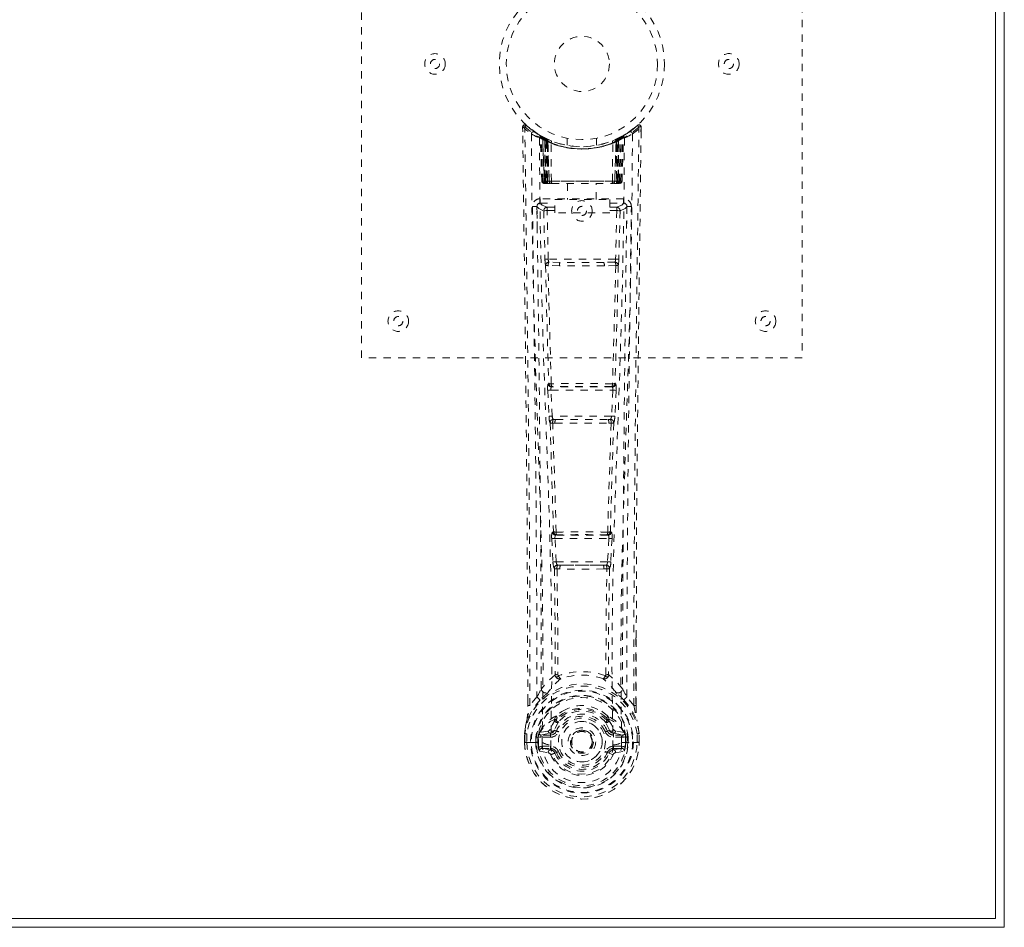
# Model space of a CAD drawing. Header units: inches. Extents: x 7.1 to 54.6, y 16.1 to 39.6.
# Tile 3 of 4: x 41.2 to 54.6, y 16.1 to 28.5. Entities that reach past the tile are written whole.
import ezdxf

# ---------------------------------------------------------------- set-up
doc = ezdxf.new("R2010")
doc.units = ezdxf.units.IN
doc.header["$MEASUREMENT"] = 0
doc.linetypes.add('SLD-Dashed', pattern=[0.075, 0.05, -0.025])
doc.linetypes.add('SLD-Solid', pattern=[0])

msp = doc.modelspace()

# ---------------------------------------------------------------- linework, layer by layer
at = {"color": 7, "linetype": 'SLD-Solid', "lineweight": 15}
for p, q in [((54.611, 39.615), (54.611, 16.115)), ((54.493, 16.233), (54.493, 39.497)), ((54.493, 39.497), (54.493, 16.233)), ((7.229, 16.233), (54.493, 16.233)), ((54.493, 16.233), (7.229, 16.233)), ((54.611, 16.115), (7.111, 16.115))]:
    msp.add_line(p, q, dxfattribs=at)
at = {"color": 7, "linetype": 'SLD-Dashed', "lineweight": 0}
for p, q in [((45.861, 23.865), (45.861, 31.865)), ((51.861, 31.865), (51.861, 23.865)), ((48.054, 27.006), (48.055, 26.939)), ((48.084, 27.007), (48.104, 27.029)), ((48.146, 26.994), (48.103, 27.028)), ((49.618, 27.028), (49.577, 26.994)), ((49.667, 27.007), (49.637, 27.007)), ((49.665, 26.943), (49.666, 27.007)), ((49.666, 26.94), (49.667, 27.006)), ((49.667, 26.94), (49.667, 27.007)), ((48.293, 26.891), (48.279, 26.899)), ((48.299, 26.887), (48.285, 26.895)), ((48.308, 26.867), (48.294, 26.875)), ((48.315, 26.269), (48.294, 26.875)), ((48.328, 26.269), (48.308, 26.867)), ((48.358, 26.857), (48.311, 26.881)), ((48.395, 26.821), (48.326, 26.856)), ((48.347, 26.269), (48.326, 26.856)), ((48.327, 26.859), (48.349, 26.266)), ((48.34, 26.866), (48.366, 26.852)), ((48.354, 26.826), (48.366, 26.852)), ((48.354, 26.826), (48.354, 26.269)), ((48.361, 26.822), (48.354, 26.826)), ((48.361, 26.822), (48.374, 26.848)), ((48.361, 26.269), (48.361, 26.822)), ((48.378, 26.847), (48.363, 26.854)), ((48.366, 26.852), (48.374, 26.848)), ((48.367, 26.82), (48.38, 26.846)), ((48.368, 26.269), (48.367, 26.82)), ((48.367, 26.82), (48.374, 26.816)), ((48.374, 26.816), (48.386, 26.843)), ((48.374, 26.816), (48.374, 26.269)), ((48.379, 26.846), (48.378, 26.847)), ((48.386, 26.811), (48.398, 26.837)), ((48.386, 26.811), (48.386, 26.269)), ((48.392, 26.808), (48.386, 26.811)), ((48.392, 26.808), (48.404, 26.835)), ((48.392, 26.269), (48.392, 26.808)), ((48.395, 26.821), (48.396, 26.82)), ((48.414, 26.269), (48.395, 26.821)), ((48.396, 26.82), (48.415, 26.269)), ((48.398, 26.837), (48.404, 26.835)), ((48.661, 26.854), (48.661, 26.758)), ((49.061, 26.758), (49.061, 26.854)), ((49.307, 26.269), (49.326, 26.82)), ((49.327, 26.821), (49.308, 26.269)), ((49.318, 26.835), (49.324, 26.837)), ((49.324, 26.837), (49.336, 26.811)), ((49.326, 26.82), (49.327, 26.821)), ((49.396, 26.856), (49.327, 26.821)), ((49.336, 26.811), (49.33, 26.808)), ((49.33, 26.808), (49.33, 26.269)), ((49.343, 26.846), (49.336, 26.843)), ((49.336, 26.843), (49.348, 26.816)), ((49.336, 26.269), (49.336, 26.811)), ((49.351, 26.85), (49.342, 26.846)), ((49.342, 26.846), (49.355, 26.82)), ((49.344, 26.847), (49.343, 26.846)), ((49.411, 26.881), (49.344, 26.847)), ((49.348, 26.848), (49.355, 26.852)), ((49.348, 26.816), (49.355, 26.82)), ((49.348, 26.269), (49.348, 26.816)), ((49.355, 26.82), (49.354, 26.269)), ((49.355, 26.852), (49.364, 26.856)), ((49.355, 26.852), (49.368, 26.826)), ((49.368, 26.826), (49.361, 26.822)), ((49.361, 26.822), (49.361, 26.269)), ((49.368, 26.269), (49.368, 26.826)), ((49.373, 26.266), (49.395, 26.859)), ((49.375, 26.269), (49.396, 26.856)), ((49.393, 26.269), (49.414, 26.867)), ((49.407, 26.269), (49.428, 26.875)), ((49.428, 26.875), (49.414, 26.867)), ((49.442, 26.899), (49.429, 26.891)), ((48.445, 26.269), (48.441, 26.791)), ((49.277, 26.269), (49.281, 26.791)), ((48.315, 26.269), (48.328, 26.269)), ((48.347, 26.269), (48.414, 26.269)), ((48.354, 26.269), (48.361, 26.269)), ((48.355, 26.24), (48.362, 26.24)), ((48.358, 26.24), (48.368, 26.24)), ((49.361, 26.269), (48.361, 26.269)), ((48.374, 26.269), (48.368, 26.269)), ((48.368, 26.24), (48.375, 26.24)), ((48.374, 26.269), (49.348, 26.269)), ((48.377, 26.24), (48.431, 26.24)), ((48.386, 26.269), (48.392, 26.269)), ((48.387, 26.24), (48.393, 26.24)), ((49.33, 26.269), (48.392, 26.269)), ((48.431, 26.24), (48.393, 26.24)), ((48.415, 26.269), (48.414, 26.269)), ((48.444, 26.24), (48.452, 26.24)), ((48.445, 26.269), (49.277, 26.269)), ((48.452, 26.24), (49.27, 26.24)), ((48.666, 26.24), (48.666, 26.018)), ((49.056, 26.018), (49.056, 26.24)), ((49.27, 26.24), (49.277, 26.24)), ((49.291, 26.24), (49.345, 26.24)), ((49.329, 26.24), (49.291, 26.24)), ((49.308, 26.269), (49.307, 26.269)), ((49.308, 26.269), (49.375, 26.269)), ((49.329, 26.24), (49.335, 26.24)), ((49.33, 26.269), (49.336, 26.269)), ((49.347, 26.24), (49.354, 26.24)), ((49.354, 26.269), (49.348, 26.269)), ((49.354, 26.24), (49.363, 26.24)), ((49.36, 26.24), (49.367, 26.24)), ((49.361, 26.269), (49.368, 26.269)), ((49.393, 26.269), (49.407, 26.269)), ((48.293, 26.031), (48.293, 25.971)), ((49.429, 26.031), (48.293, 26.031)), ((48.491, 25.838), (48.491, 26.018)), ((48.491, 26.018), (49.241, 26.018)), ((49.241, 26.018), (49.241, 25.838)), ((49.429, 25.971), (49.429, 26.031)), ((48.25, 25.933), (48.248, 25.925)), ((48.249, 25.923), (48.252, 25.635)), ((48.293, 25.971), (48.491, 25.971)), ((48.387, 25.914), (48.387, 25.869)), ((48.491, 25.914), (48.387, 25.914)), ((48.402, 25.208), (48.387, 25.869)), ((48.491, 25.869), (48.387, 25.869)), ((49.241, 25.971), (49.429, 25.971)), ((49.335, 25.914), (49.241, 25.914)), ((49.335, 25.869), (49.241, 25.869)), ((49.335, 25.869), (49.319, 25.208)), ((49.335, 25.914), (49.335, 25.869)), ((49.47, 25.636), (49.473, 25.923)), ((49.474, 25.925), (49.472, 25.933)), ((48.342, 25.868), (48.358, 25.207)), ((49.241, 25.838), (48.491, 25.838)), ((49.38, 25.868), (49.364, 25.207)), ((49.319, 25.208), (48.402, 25.208)), ((48.556, 25.116), (48.4, 25.123)), ((48.563, 25.165), (48.41, 25.167)), ((49.159, 25.165), (48.563, 25.165)), ((49.311, 25.167), (49.159, 25.165)), ((49.322, 25.123), (49.166, 25.116)), ((51.861, 23.865), (45.861, 23.865)), ((48.41, 23.516), (48.402, 23.513)), ((48.447, 23.47), (48.455, 23.473)), ((49.275, 23.47), (48.447, 23.47)), ((49.267, 23.473), (49.275, 23.47)), ((49.32, 23.513), (49.312, 23.516)), ((48.396, 23.423), (48.413, 23.07)), ((48.44, 23.425), (49.282, 23.425)), ((48.457, 23.073), (48.44, 23.425)), ((49.282, 23.425), (49.264, 23.073)), ((49.326, 23.423), (49.309, 23.07)), ((49.264, 23.073), (48.457, 23.073)), ((48.463, 22.977), (48.495, 22.976)), ((48.504, 23.028), (48.472, 23.028)), ((48.504, 23.028), (49.218, 23.028)), ((49.218, 23.028), (49.249, 23.028)), ((49.227, 22.976), (49.259, 22.977)), ((48.474, 21.499), (48.46, 21.495)), ((48.504, 21.452), (48.519, 21.457)), ((49.218, 21.452), (48.504, 21.452)), ((49.203, 21.457), (49.218, 21.452)), ((49.248, 21.499), (49.262, 21.495)), ((48.451, 21.405), (48.467, 21.088)), ((48.495, 21.408), (49.227, 21.408)), ((48.511, 21.09), (48.495, 21.408)), ((49.227, 21.408), (49.21, 21.09)), ((49.271, 21.405), (49.255, 21.088)), ((49.21, 21.09), (48.511, 21.09)), ((48.569, 21.045), (48.53, 21.046)), ((48.569, 21.045), (49.153, 21.045)), ((49.192, 21.046), (49.153, 21.045)), ((48.522, 20.992), (48.562, 20.992)), ((49.16, 20.992), (49.2, 20.992)), ((49.597, 20.057), (49.597, 19.133)), ((49.598, 19.133), (49.601, 20.057)), ((48.533, 19.552), (48.533, 19.552)), ((49.188, 19.552), (49.188, 19.552)), ((48.124, 19.133), (48.124, 19.186)), ((48.125, 19.187), (48.125, 19.133)), ((48.249, 19.25), (48.153, 19.134)), ((49.569, 19.134), (49.472, 19.25)), ((48.493, 18.948), (48.492, 18.929)), ((48.5, 18.976), (48.512, 18.994)), ((48.516, 18.942), (48.516, 18.924)), ((49.206, 18.924), (49.206, 18.942)), ((49.21, 18.994), (49.222, 18.976)), ((49.229, 18.948), (49.229, 18.929)), ((48.278, 18.754), (48.288, 18.766)), ((48.403, 18.786), (48.288, 18.766)), ((48.288, 18.766), (48.288, 18.766)), ((48.288, 18.766), (48.288, 18.766)), ((48.487, 18.798), (48.514, 18.787)), ((49.208, 18.787), (49.235, 18.798)), ((49.434, 18.766), (49.319, 18.786)), ((49.434, 18.766), (49.444, 18.755)), ((48.081, 18.752), (48.081, 18.748)), ((48.081, 18.632), (48.081, 18.748)), ((48.081, 18.632), (48.085, 18.631)), ((48.083, 18.748), (48.083, 18.631)), ((48.085, 18.631), (48.138, 18.632)), ((48.111, 18.748), (48.111, 18.634)), ((48.138, 18.632), (48.161, 18.632)), ((48.161, 18.632), (48.32, 18.632)), ((48.262, 18.704), (48.232, 18.705)), ((48.232, 18.705), (48.232, 18.705)), ((48.232, 18.634), (48.232, 18.705)), ((48.232, 18.634), (48.232, 18.634)), ((48.262, 18.705), (48.268, 18.723)), ((48.262, 18.704), (48.262, 18.635)), ((48.268, 18.634), (48.262, 18.635)), ((48.268, 18.723), (48.267, 18.713)), ((48.267, 18.713), (48.268, 18.634)), ((48.278, 18.754), (48.274, 18.75)), ((48.302, 18.732), (48.432, 18.757)), ((48.302, 18.732), (48.302, 18.702)), ((48.432, 18.732), (48.302, 18.732)), ((48.432, 18.702), (48.302, 18.702)), ((48.432, 18.757), (48.432, 18.732)), ((48.432, 18.702), (48.432, 18.732)), ((48.704, 18.641), (48.705, 18.657)), ((48.705, 18.633), (48.704, 18.641)), ((49.29, 18.757), (49.42, 18.732)), ((49.29, 18.757), (49.29, 18.732)), ((49.42, 18.732), (49.29, 18.732)), ((49.29, 18.702), (49.29, 18.732)), ((49.42, 18.702), (49.29, 18.702)), ((49.402, 18.632), (49.56, 18.632)), ((49.42, 18.702), (49.42, 18.732)), ((49.444, 18.754), (49.444, 18.755)), ((49.444, 18.754), (49.444, 18.755)), ((49.448, 18.75), (49.444, 18.754)), ((49.454, 18.723), (49.454, 18.713)), ((49.46, 18.705), (49.454, 18.723)), ((49.454, 18.713), (49.454, 18.634)), ((49.454, 18.634), (49.46, 18.635)), ((49.489, 18.705), (49.46, 18.704)), ((49.46, 18.635), (49.46, 18.704)), ((49.489, 18.705), (49.489, 18.634)), ((49.489, 18.705), (49.489, 18.705)), ((49.56, 18.632), (49.583, 18.632)), ((49.583, 18.632), (49.637, 18.631)), ((49.611, 18.634), (49.611, 18.748)), ((49.637, 18.631), (49.64, 18.632)), ((49.639, 18.631), (49.639, 18.748)), ((49.641, 18.748), (49.64, 18.752)), ((49.641, 18.632), (49.641, 18.748)), ((48.285, 18.514), (48.404, 18.491)), ((48.316, 18.58), (48.316, 18.55)), ((48.316, 18.58), (48.432, 18.58)), ((48.432, 18.53), (48.316, 18.55)), ((48.316, 18.55), (48.432, 18.55)), ((48.432, 18.58), (48.432, 18.55)), ((48.432, 18.53), (48.432, 18.55)), ((48.437, 18.595), (48.438, 18.597)), ((49.284, 18.597), (49.284, 18.595)), ((49.29, 18.58), (49.29, 18.55)), ((49.29, 18.58), (49.406, 18.58)), ((49.406, 18.55), (49.29, 18.53)), ((49.29, 18.53), (49.29, 18.55)), ((49.29, 18.55), (49.406, 18.55)), ((49.318, 18.491), (49.436, 18.514)), ((49.406, 18.55), (49.406, 18.58)), ((48.492, 18.486), (48.488, 18.494)), ((48.514, 18.496), (48.492, 18.486)), ((49.23, 18.486), (49.208, 18.496)), ((49.23, 18.486), (49.285, 18.463))]:
    msp.add_line(p, q, dxfattribs=at)
at = {"color": 7, "linetype": 'SLD-Dashed', "lineweight": 0, "flags": 128}
for points in [[(48.124, 19.186), (48.115, 21.756), (48.088, 24.381), (48.054, 27.007)], [(48.054, 27.007), (48.055, 27.006), (48.057, 27.006), (48.063, 27.007), (48.073, 27.007), (48.079, 27.007), (48.084, 27.007)], [(48.103, 27.027), (48.096, 27.031), (48.088, 27.033), (48.079, 27.034), (48.071, 27.032), (48.065, 27.029), (48.059, 27.023), (48.056, 27.017), (48.055, 27.009)], [(48.153, 19.134), (48.152, 20.598), (48.143, 22.072), (48.128, 23.519), (48.125, 23.766), (48.122, 24.025), (48.12, 24.24), (48.117, 24.469), (48.114, 24.719), (48.11, 24.99), (48.107, 25.208), (48.104, 25.471), (48.1, 25.794), (48.097, 26.005), (48.094, 26.263), (48.09, 26.525), (48.087, 26.773), (48.084, 27.007)], [(49.569, 19.134), (49.57, 20.6), (49.579, 22.072), (49.594, 23.519), (49.596, 23.74), (49.599, 23.97), (49.601, 24.173), (49.604, 24.372), (49.606, 24.587), (49.608, 24.737), (49.61, 24.894), (49.612, 25.051), (49.614, 25.168), (49.616, 25.308), (49.618, 25.47), (49.622, 25.802), (49.625, 26.007), (49.628, 26.262), (49.631, 26.523), (49.635, 26.772), (49.637, 27.007)], [(49.617, 27.029), (49.585, 27.001), (49.577, 26.994)], [(49.664, 27.006), (49.663, 27.014), (49.659, 27.022), (49.654, 27.028), (49.648, 27.033), (49.641, 27.036), (49.633, 27.037), (49.626, 27.035), (49.62, 27.031)], [(48.173, 26.913), (48.181, 25.866), (48.2, 24.821), (48.229, 23.779), (48.264, 22.741), (48.299, 21.707), (48.324, 20.677), (48.332, 19.652), (48.32, 18.632)], [(48.282, 26.857), (48.291, 25.813), (48.312, 24.77), (48.344, 23.73), (48.382, 22.694), (48.418, 21.663), (48.444, 20.636), (48.452, 19.614), (48.438, 18.598)], [(48.288, 26.892), (48.294, 26.881), (48.299, 26.867)], [(48.325, 26.864), (48.326, 26.858), (48.326, 26.856)], [(49.44, 26.857), (49.431, 25.813), (49.41, 24.77), (49.378, 23.73), (49.34, 22.695), (49.304, 21.664), (49.278, 20.637), (49.27, 19.615), (49.284, 18.598)], [(49.33, 26.808), (49.325, 26.818), (49.321, 26.827), (49.319, 26.833), (49.318, 26.835)], [(49.361, 26.822), (49.356, 26.833), (49.352, 26.841), (49.349, 26.847), (49.348, 26.848)], [(49.549, 26.913), (49.541, 25.866), (49.522, 24.821), (49.493, 23.779), (49.457, 22.741), (49.423, 21.707), (49.398, 20.677), (49.389, 19.652), (49.402, 18.632)], [(49.601, 20.057), (49.606, 21.756), (49.634, 24.381), (49.667, 26.94)], [(48.354, 26.269), (48.339, 26.269), (48.326, 26.269), (48.318, 26.269), (48.315, 26.269)], [(48.328, 26.269), (48.332, 26.269), (48.34, 26.269), (48.353, 26.269), (48.368, 26.269)], [(48.347, 26.27), (48.348, 26.263), (48.348, 26.261)], [(48.386, 26.269), (48.378, 26.269), (48.37, 26.269), (48.363, 26.269), (48.357, 26.269), (48.352, 26.269), (48.349, 26.269), (48.347, 26.269), (48.347, 26.269)], [(48.376, 26.24), (48.376, 26.24), (48.378, 26.24)], [(48.415, 26.269), (48.418, 26.269), (48.424, 26.269), (48.434, 26.269), (48.445, 26.269)], [(49.277, 26.269), (49.288, 26.269), (49.297, 26.269), (49.304, 26.269), (49.307, 26.269)], [(49.375, 26.269), (49.375, 26.269), (49.373, 26.269), (49.37, 26.269), (49.365, 26.269), (49.359, 26.269), (49.352, 26.269), (49.344, 26.269), (49.336, 26.269)], [(49.354, 26.269), (49.369, 26.269), (49.381, 26.269), (49.39, 26.269), (49.393, 26.269)], [(49.407, 26.269), (49.404, 26.269), (49.396, 26.269), (49.383, 26.269), (49.368, 26.269)], [(48.188, 25.925), (48.19, 25.789), (48.192, 25.617), (48.195, 25.408), (48.198, 25.163), (48.202, 24.914), (48.204, 24.695), (48.206, 24.541), (48.208, 24.403), (48.21, 24.282), (48.212, 24.126), (48.214, 23.963), (48.216, 23.807), (48.226, 22.994), (48.234, 22.176), (48.242, 21.203), (48.248, 20.213), (48.249, 19.25)], [(48.248, 25.925), (48.273, 25.897), (48.342, 25.868)], [(48.387, 25.914), (48.318, 25.942), (48.293, 25.971)], [(48.387, 25.869), (48.371, 25.869), (48.357, 25.868), (48.347, 25.868), (48.342, 25.868)], [(49.429, 25.971), (49.404, 25.942), (49.335, 25.914)], [(49.38, 25.868), (49.375, 25.868), (49.365, 25.868), (49.351, 25.869), (49.335, 25.869)], [(49.38, 25.868), (49.449, 25.897), (49.474, 25.925)], [(49.472, 19.25), (49.473, 19.77), (49.474, 20.303), (49.477, 20.849), (49.481, 21.363), (49.485, 21.893), (49.49, 22.445), (49.495, 22.934), (49.498, 23.191), (49.502, 23.464), (49.505, 23.753), (49.509, 24.057), (49.513, 24.332), (49.516, 24.573), (49.518, 24.764), (49.521, 24.979), (49.524, 25.22), (49.527, 25.445), (49.53, 25.638), (49.532, 25.798), (49.534, 25.925)], [(48.402, 25.208), (48.387, 25.207), (48.373, 25.207), (48.362, 25.207), (48.358, 25.207)], [(49.364, 25.207), (49.36, 25.207), (49.349, 25.207), (49.335, 25.207), (49.319, 25.208)], [(48.366, 25.125), (48.386, 24.319), (48.41, 23.516)], [(48.444, 23.513), (48.42, 24.316), (48.4, 25.123)], [(49.166, 25.116), (48.861, 25.116), (48.556, 25.116)], [(49.159, 25.165), (48.861, 25.165), (48.563, 25.165)], [(49.322, 25.123), (49.302, 24.316), (49.277, 23.513)], [(49.356, 25.125), (49.336, 24.319), (49.312, 23.516)], [(48.44, 23.425), (48.425, 23.424), (48.411, 23.424), (48.4, 23.423), (48.396, 23.423)], [(49.326, 23.423), (49.321, 23.423), (49.311, 23.424), (49.297, 23.424), (49.282, 23.425)], [(48.457, 23.073), (48.442, 23.072), (48.428, 23.071), (48.417, 23.071), (48.413, 23.07)], [(48.413, 23.07), (48.415, 23.038), (48.416, 23.036)], [(49.309, 23.07), (49.304, 23.071), (49.294, 23.071), (49.28, 23.072), (49.264, 23.073)], [(49.309, 23.07), (49.307, 23.038), (49.306, 23.036)], [(48.428, 22.981), (48.452, 22.239), (48.474, 21.499)], [(48.51, 21.494), (48.488, 22.234), (48.463, 22.977)], [(49.259, 22.977), (49.234, 22.234), (49.212, 21.494)], [(49.294, 22.981), (49.269, 22.239), (49.248, 21.499)], [(48.495, 21.408), (48.494, 21.416), (48.494, 21.424), (48.495, 21.432), (48.496, 21.439), (48.499, 21.449), (48.504, 21.452)], [(49.218, 21.452), (49.222, 21.449), (49.226, 21.439), (49.227, 21.432), (49.227, 21.424), (49.227, 21.416), (49.227, 21.408)], [(48.495, 21.408), (48.48, 21.407), (48.466, 21.406), (48.456, 21.406), (48.451, 21.405)], [(49.271, 21.405), (49.266, 21.406), (49.256, 21.406), (49.242, 21.407), (49.227, 21.408)], [(48.511, 21.09), (48.497, 21.089), (48.483, 21.089), (48.472, 21.088), (48.467, 21.088)], [(49.153, 21.045), (48.861, 21.044), (48.569, 21.045)], [(49.192, 21.046), (49.193, 21.046), (49.195, 21.047), (49.198, 21.05), (49.203, 21.06), (49.208, 21.074), (49.21, 21.09)], [(49.255, 21.088), (49.25, 21.088), (49.239, 21.089), (49.225, 21.089), (49.21, 21.09)], [(48.486, 20.999), (48.496, 20.278), (48.498, 19.56)], [(48.522, 20.992), (48.532, 20.271), (48.533, 19.552)], [(49.16, 20.992), (48.861, 20.99), (48.562, 20.992)], [(49.188, 19.552), (49.19, 20.271), (49.2, 20.992)], [(49.236, 20.998), (49.225, 20.278), (49.224, 19.56)], [(48.495, 19.551), (48.395, 19.463), (48.309, 19.363)], [(48.495, 19.551), (48.497, 19.541), (48.502, 19.532), (48.508, 19.526), (48.516, 19.523), (48.524, 19.523), (48.531, 19.526), (48.538, 19.532), (48.543, 19.541)], [(49.178, 19.541), (49.184, 19.532), (49.19, 19.526), (49.198, 19.523), (49.206, 19.523), (49.214, 19.526), (49.22, 19.532), (49.224, 19.541), (49.226, 19.551)], [(49.413, 19.363), (49.327, 19.463), (49.226, 19.551)], [(48.402, 19.314), (48.396, 19.308), (48.387, 19.299)], [(49.335, 19.299), (49.326, 19.308), (49.32, 19.314)], [(48.292, 19.211), (48.191, 19.086), (48.112, 18.933)], [(49.43, 19.211), (49.531, 19.087), (49.61, 18.933)], [(48.153, 19.134), (48.147, 19.134), (48.141, 19.134), (48.136, 19.134), (48.13, 19.134), (48.127, 19.134), (48.124, 19.133), (48.123, 19.133), (48.124, 19.133)], [(48.643, 19.081), (48.586, 19.052), (48.512, 18.994)], [(49.21, 18.994), (49.136, 19.052), (49.078, 19.081)], [(49.598, 19.133), (49.599, 19.133), (49.598, 19.133), (49.595, 19.134), (49.591, 19.134), (49.586, 19.134), (49.581, 19.134), (49.574, 19.134), (49.569, 19.134)], [(48.112, 18.933), (48.095, 18.853), (48.081, 18.752)], [(48.081, 18.748), (48.094, 18.845), (48.11, 18.922)], [(48.112, 18.933), (48.11, 18.927), (48.11, 18.922)], [(48.492, 18.929), (48.46, 18.877), (48.43, 18.809)], [(48.544, 18.911), (48.515, 18.862), (48.487, 18.798)], [(49.235, 18.798), (49.207, 18.862), (49.177, 18.911)], [(49.229, 18.929), (49.262, 18.877), (49.292, 18.809)], [(49.612, 18.922), (49.612, 18.927), (49.61, 18.933)], [(49.64, 18.752), (49.629, 18.842), (49.61, 18.933)], [(49.641, 18.748), (49.628, 18.845), (49.612, 18.922)], [(48.43, 18.809), (48.417, 18.792), (48.403, 18.786)], [(48.542, 18.775), (48.537, 18.777), (48.532, 18.78), (48.527, 18.782), (48.523, 18.783), (48.519, 18.785), (48.517, 18.786), (48.515, 18.787), (48.514, 18.787)], [(49.18, 18.775), (49.185, 18.777), (49.19, 18.78), (49.195, 18.782), (49.199, 18.783), (49.203, 18.785), (49.205, 18.786), (49.207, 18.787), (49.208, 18.787)], [(49.292, 18.809), (49.305, 18.792), (49.319, 18.786)], [(48.081, 18.752), (48.082, 18.752), (48.084, 18.752), (48.087, 18.751), (48.091, 18.751), (48.095, 18.75), (48.1, 18.75), (48.105, 18.749), (48.111, 18.748)], [(48.081, 18.748), (48.081, 18.748), (48.082, 18.748), (48.085, 18.748), (48.088, 18.748), (48.093, 18.748), (48.098, 18.748), (48.105, 18.748), (48.111, 18.748)], [(48.111, 18.634), (48.105, 18.634), (48.098, 18.633), (48.093, 18.633), (48.088, 18.633), (48.085, 18.632), (48.082, 18.632), (48.081, 18.632), (48.081, 18.632)], [(48.262, 18.635), (48.259, 18.634), (48.252, 18.634), (48.243, 18.634), (48.232, 18.634)], [(48.262, 18.704), (48.262, 18.704), (48.262, 18.705)], [(48.302, 18.702), (48.284, 18.705), (48.267, 18.713)], [(49.454, 18.713), (49.438, 18.705), (49.42, 18.702)], [(49.46, 18.705), (49.46, 18.704), (49.46, 18.704)], [(49.64, 18.752), (49.639, 18.752), (49.638, 18.752), (49.635, 18.751), (49.631, 18.751), (49.627, 18.75), (49.622, 18.75), (49.616, 18.749), (49.611, 18.748)], [(49.611, 18.748), (49.617, 18.748), (49.623, 18.748), (49.629, 18.748), (49.634, 18.748), (49.637, 18.748), (49.64, 18.748), (49.641, 18.748), (49.641, 18.748)], [(49.64, 18.632), (49.641, 18.632), (49.64, 18.632), (49.637, 18.632), (49.634, 18.633), (49.629, 18.633), (49.623, 18.633), (49.617, 18.634), (49.611, 18.634)], [(48.273, 18.563), (48.292, 18.576), (48.316, 18.58)], [(49.284, 18.595), (49.278, 18.518), (49.255, 18.444), (49.216, 18.375), (49.163, 18.315), (49.098, 18.266), (49.024, 18.23), (48.944, 18.208), (48.861, 18.201), (48.778, 18.208), (48.698, 18.23), (48.624, 18.266), (48.559, 18.315), (48.506, 18.375), (48.467, 18.444), (48.443, 18.518), (48.437, 18.595)], [(48.542, 18.507), (48.537, 18.505), (48.532, 18.503), (48.527, 18.501), (48.523, 18.499), (48.519, 18.498), (48.517, 18.497), (48.515, 18.496), (48.514, 18.496)], [(49.18, 18.507), (49.185, 18.505), (49.19, 18.503), (49.195, 18.501), (49.199, 18.499), (49.203, 18.498), (49.205, 18.497), (49.207, 18.496), (49.208, 18.496)], [(49.239, 18.502), (49.234, 18.495), (49.23, 18.486)], [(49.29, 18.53), (49.253, 18.516), (49.239, 18.502)], [(49.406, 18.58), (49.429, 18.576), (49.449, 18.563)]]:
    msp.add_lwpolyline(points, dxfattribs=at)
at = {"color": 7, "linetype": 'SLD-Dashed', "lineweight": 0}
for centre, radius in [((48.861, 27.865), 1.125), ((48.861, 27.865), 1.03), ((48.861, 27.865), 0.375), ((46.861, 27.865), 0.14), ((46.861, 27.865), 0.0625), ((50.861, 27.865), 0.141), ((50.861, 27.865), 0.0625), ((48.861, 25.865), 0.14), ((48.861, 25.865), 0.0625), ((46.361, 24.365), 0.14), ((46.361, 24.365), 0.0625), ((51.361, 24.365), 0.14), ((51.361, 24.365), 0.0625), ((48.861, 18.641), 0.7), ((48.861, 18.641), 0.69), ((48.861, 18.641), 0.623), ((48.861, 18.641), 0.32), ((48.861, 18.641), 0.275), ((48.861, 18.641), 0.188), ((48.861, 18.641), 0.157), ((48.861, 18.641), 0.142), ((48.861, 18.641), 0.14), ((48.861, 18.641), 0.138)]:
    msp.add_circle(centre, radius, dxfattribs=at)
for centre, radius, start, end in [((48.084, 27.007), 0.03, 47.8634, 180.7206), ((48.863, 27.911), 1.213, 228.1751, 235.3206), ((48.861, 27.866), 1.158, 227.8705, 312.1289), ((48.859, 27.862), 1.124, 227.9087, 235.362), ((48.203, 26.913), 0.03, 55.9372, 179.8254), ((48.866, 27.859), 1.12, 304.6276, 312.0876), ((49.519, 26.913), 0.03, 0.1681, 124.0694), ((48.861, 27.908), 1.209, 304.6703, 311.838), ((49.637, 27.007), 0.03, 359.2835, 132.1346), ((49.567, 26.964), 0.0826, 31.785, 52.6696), ((48.849, 28.104), 1.37, 240.4509, 245.5696), ((48.861, 27.866), 1.129, 235.3539, 240.4867), ((48.264, 26.874), 0.03, 1.9779, 58.9562), ((48.843, 27.835), 1.092, 238.9428, 239.8538), ((48.244, 26.837), 0.0714, 31.6409, 58.923), ((48.323, 26.845), 0.0429, 114.1639, 163.0311), ((48.861, 27.897), 1.19, 240.8884, 299.1116), ((48.278, 26.866), 0.0299, 1.9025, 59.725), ((48.86, 27.863), 1.125, 239.7346, 244.7307), ((48.871, 27.887), 1.153, 239.9615, 244.0338), ((48.842, 27.489), 0.823, 228.267, 233.6315), ((48.861, 27.865), 1.127, 240.489, 299.5111), ((48.84, 27.482), 0.814, 229.1488, 234.4937), ((48.296, 26.855), 0.0299, 1.8039, 60.7713), ((48.863, 27.87), 1.133, 240.8161, 245.7239), ((48.296, 26.855), 0.03, 16.8843, 61.2777), ((48.841, 27.477), 0.807, 230.3879, 235.6802), ((48.861, 27.864), 1.155, 244.3786, 295.6214), ((48.861, 27.864), 1.155, 245.0796, 294.9204), ((48.365, 26.82), 0.0297, 1.4742, 64.5212), ((48.366, 26.819), 0.0297, 1.4852, 64.5688), ((48.861, 27.864), 1.155, 246.0603, 293.9397), ((48.816, 27.415), 0.729, 234.781, 239.0001), ((48.411, 26.809), 0.0346, 328.9872, 15.1387), ((49.311, 26.809), 0.0346, 164.8539, 211.0104), ((48.906, 27.415), 0.729, 300.9984, 305.2175), ((48.862, 27.864), 1.126, 294.2609, 299.1991), ((49.356, 26.819), 0.0297, 115.4319, 178.5214), ((49.357, 26.82), 0.0297, 115.4813, 178.5233), ((48.882, 27.477), 0.806, 304.3194, 309.6146), ((48.886, 27.476), 0.806, 305.4826, 310.8771), ((49.411, 26.724), 0.138, 89.4172, 113.4589), ((48.88, 27.489), 0.823, 306.3709, 311.7328), ((49.425, 26.855), 0.0299, 119.2226, 178.1944), ((49.424, 26.857), 0.0273, 117.6482, 182.3024), ((48.877, 27.838), 1.096, 298.631, 300.2662), ((49.444, 26.866), 0.0299, 120.2762, 178.0884), ((48.861, 27.865), 1.127, 299.5101, 304.6492), ((49.399, 26.845), 0.0429, 16.98, 65.8304), ((49.458, 26.874), 0.03, 121.0505, 178.0073), ((48.874, 28.104), 1.369, 294.4303, 299.5504), ((48.861, 27.829), 1.12, 247.9468, 292.0533), ((48.345, 26.27), 0.03, 181.9931, 269.996), ((48.376, 26.313), 0.0742, 215.9504, 253.2585), ((48.358, 26.27), 0.03, 181.9651, 269.9746), ((48.373, 26.408), 0.166, 259.5978, 268.3417), ((48.377, 26.27), 0.03, 181.9316, 269.9363), ((48.774, 26.262), 0.413, 179.0175, 183.0348), ((48.947, 26.263), 0.58, 179.3772, 182.0466), ((48.799, 26.262), 0.425, 179.0404, 182.947), ((48.832, 26.262), 0.446, 179.0943, 182.8187), ((48.837, 26.262), 0.445, 179.0839, 182.8106), ((48.444, 26.27), 0.0299, 181.7996, 269.8116), ((48.445, 26.27), 0.0299, 181.7952, 269.8161), ((48.48, 26.263), 0.0354, 169.2858, 219.1925), ((49.241, 26.263), 0.0369, 321.8632, 9.6672), ((49.277, 26.27), 0.0299, 270.1884, 358.2004), ((49.278, 26.27), 0.0299, 270.1884, 358.2048), ((48.884, 26.262), 0.446, 357.1812, 0.9057), ((49.34, 26.276), 0.0356, 262.0651, 350.2959), ((48.891, 26.262), 0.444, 357.1767, 0.9102), ((49.345, 26.27), 0.03, 270.0611, 358.071), ((48.922, 26.262), 0.426, 357.0576, 0.955), ((48.761, 26.263), 0.593, 357.9839, 0.5922), ((49.349, 26.405), 0.163, 271.7042, 280.6274), ((48.948, 26.262), 0.412, 356.9652, 0.9917), ((49.363, 26.27), 0.03, 270.028, 358.0323), ((49.346, 26.313), 0.0742, 286.7358, 324.052), ((49.377, 26.27), 0.03, 270.004, 358.0069), ((48.293, 25.926), 0.105, 90.0037, 180.7379), ((49.429, 25.926), 0.105, 359.2621, 89.995), ((48.224, 24.327), 1.598, 89.133, 91.2842), ((-451.215, 18.045), 499.525, 0.15119, 0.90395), ((48.292, 25.929), 0.0423, 88.0385, 173.4283), ((48.387, 25.869), 0.0451, 90.4299, 180.9022), ((49.335, 25.869), 0.0451, 359.0373, 89.5681), ((548.925, 18.045), 499.514, 179.09606, 179.84884), ((49.43, 25.929), 0.0423, 6.5649, 91.9653), ((49.498, 24.328), 1.597, 88.7154, 90.8679), ((48.759, 25.207), 0.401, 180.0762, 191.8385), ((48.508, 25.207), 0.105, 179.6305, 202.4762), ((49.214, 25.207), 0.105, 337.5281, 0.3652), ((48.963, 25.207), 0.401, 348.1481, 359.9208), ((48.412, 25.121), 0.0456, 91.7529, 175.8253), ((48.392, 25.263), 0.141, 259.4673, 273.0567), ((48.509, 25.119), 0.109, 154.2032, 178.3508), ((48.644, 25.128), 0.0889, 155.6064, 187.6329), ((49.078, 25.128), 0.0888, 352.3617, 24.3936), ((49.212, 25.119), 0.111, 1.7784, 25.6677), ((49.31, 25.121), 0.0456, 4.1712, 88.2477), ((49.33, 25.261), 0.139, 266.8571, 280.6195), ((48.602, 23.454), 0.209, 163.5058, 188.4144), ((48.447, 23.515), 0.0451, 182.9183, 269.4055), ((48.455, 23.519), 0.0451, 182.9931, 269.3762), ((48.437, 23.603), 0.091, 253, 274.8407), ((48.495, 23.44), 0.0564, 148.2467, 195.732), ((48.861, -13.133), 36.648, 89.3489, 90.651), ((48.499, 23.506), 0.055, 173.1641, 216.3313), ((48.861, -9.341), 32.817, 89.2909, 90.7091), ((49.267, 23.519), 0.0451, 270.6195, 357.0143), ((49.223, 23.506), 0.0546, 323.5256, 6.9854), ((49.275, 23.515), 0.0451, 270.5932, 357.08), ((49.227, 23.44), 0.0563, 344.2658, 31.7614), ((49.285, 23.603), 0.0908, 265.1439, 287.029), ((49.12, 23.454), 0.209, 351.5833, 16.4966), ((48.525, 23.071), 0.068, 178.3645, 218.9018), ((49.196, 23.071), 0.068, 321.1099, 1.6282), ((48.551, 23.038), 0.136, 180.7189, 204.7065), ((48.473, 22.982), 0.0456, 91.2558, 181.8243), ((48.455, 23.06), 0.0837, 251.1193, 275.2117), ((48.549, 22.987), 0.0867, 151.6281, 186.573), ((48.575, 22.989), 0.0814, 151.3055, 188.7583), ((48.861, 55.765), 32.791, 269.3607, 270.6393), ((48.861, 56.384), 33.358, 269.3871, 270.6129), ((49.146, 22.989), 0.0814, 351.2403, 28.6961), ((49.25, 22.986), 0.0424, 40.429, 90.434), ((49.173, 22.987), 0.0869, 353.4604, 28.3392), ((49.267, 23.061), 0.0843, 264.87, 288.7993), ((49.249, 22.983), 0.0448, 357.9355, 42.9045), ((49.17, 23.038), 0.136, 335.3344, 359.2501), ((48.611, 21.434), 0.163, 158.124, 190.2236), ((48.505, 21.498), 0.0451, 183.2266, 269.1386), ((48.519, 21.502), 0.0451, 183.3957, 269.101), ((48.503, 21.569), 0.0751, 247.0781, 274.8879), ((48.861, -15.871), 37.367, 89.4615, 90.5382), ((48.567, 21.488), 0.0579, 174.2282, 212.34), ((48.861, -11.138), 32.597, 89.3981, 90.6019), ((49.203, 21.502), 0.0451, 270.8966, 356.6067), ((49.155, 21.488), 0.0574, 327.5052, 5.9265), ((49.218, 21.568), 0.0749, 265.0985, 292.9437), ((49.217, 21.498), 0.0451, 270.8645, 356.7672), ((49.111, 21.434), 0.163, 349.7813, 21.8714), ((48.648, 21.079), 0.181, 177.2212, 206.4659), ((48.532, 21), 0.0457, 91.8534, 181.7306), ((48.569, 21.088), 0.0575, 177.829, 227.5819), ((48.625, 21.003), 0.104, 155.9741, 186.1331), ((48.661, 21.005), 0.1, 156.5206, 187.7734), ((49.061, 21.005), 0.1, 352.2269, 23.4791), ((49.19, 21), 0.0457, 358.2716, 88.1475), ((49.097, 21.003), 0.104, 353.8568, 24.036), ((49.074, 21.079), 0.181, 333.5388, 2.7709), ((48.516, 21.065), 0.073, 245.7435, 274.5997), ((49.206, 21.066), 0.0735, 265.5136, 294.1471), ((48.861, 18.628), 0.966, 70.8189, 109.1817), ((49.133, 18.802), 0.893, 128.8521, 145.0114), ((48.484, 19.559), 0.0134, 326.0967, 3.2836), ((48.556, 19.556), 0.0608, 184.0445, 286.2246), ((48.53, 19.623), 0.0708, 242.7169, 272.7164), ((48.546, 19.553), 0.0128, 186.6292, 257.669), ((48.615, 19.558), 0.0738, 193.2451, 235.0174), ((48.861, 18.704), 0.844, 70.0604, 109.9396), ((49.166, 19.556), 0.0608, 253.7753, 355.954), ((49.107, 19.558), 0.0738, 304.9768, 346.7607), ((48.589, 18.802), 0.893, 34.9896, 51.1469), ((49.176, 19.553), 0.0128, 282.3339, 353.3648), ((49.192, 19.623), 0.0709, 267.284, 297.2809), ((49.238, 19.559), 0.0133, 176.8214, 213.9397), ((48.861, 18.641), 0.787, 8.0937, 171.9063), ((48.861, 18.641), 0.758, 8.0937, 171.9063), ((43.526, 21.797), 5.367, 331.6684, 333.0311), ((48.369, 19.365), 0.0608, 182.5713, 302.0025), ((49.352, 19.365), 0.0608, 238.0025, 357.4266), ((54.194, 21.796), 5.365, 206.9686, 208.3318), ((48.861, 18.641), 0.632, 5.8273, 174.1727), ((48.583, 19.568), 0.461, 223.6616, 230.8254), ((48.861, 18.641), 0.602, 6.0327, 173.9673), ((49.842, 17.633), 2.212, 131.1315, 134.4921), ((47.88, 17.633), 2.212, 45.5079, 48.8685), ((49.139, 19.568), 0.461, 309.1728, 316.3359), ((46.937, 19.103), 1.187, 351.2125, 1.4269), ((44.637, 19.751), 3.57, 346.7481, 350.0555), ((48.861, 18.629), 0.453, 40.451, 139.549), ((48.861, 18.602), 0.494, 47.4885, 132.5115), ((48.861, 18.648), 0.411, 39.7061, 140.2939), ((48.861, 18.661), 0.473, 62.614, 117.386), ((53.086, 19.751), 3.571, 189.9445, 193.2505), ((50.785, 19.103), 1.187, 178.5707, 188.7911), ((48.725, 18.55), 0.492, 115.7079, 155.4802), ((48.669, 18.543), 0.441, 113.5935, 149.7437), ((48.523, 18.932), 0.0305, 185.7206, 315.4471), ((48.515, 18.969), 0.0459, 241.1397, 271.6939), ((48.537, 18.951), 0.0448, 146.2239, 184.9361), ((48.515, 18.988), 0.046, 241.1944, 271.7038), ((48.551, 18.997), 0.0396, 185.1659, 232.8889), ((48.861, 18.641), 0.376, 22.774, 157.226), ((48.549, 18.941), 0.033, 131.6135, 178.1188), ((48.543, 18.946), 0.0347, 219.3924, 272.7347), ((48.861, 18.641), 0.346, 22.7741, 157.2259), ((48.861, 18.641), 0.275, 90, 270), ((48.861, 18.641), 0.275, 270, 90), ((49.199, 18.932), 0.0305, 224.5477, 354.2862), ((49.179, 18.946), 0.0347, 267.2677, 320.6052), ((49.171, 18.997), 0.0396, 307.1312, 354.8141), ((49.173, 18.941), 0.033, 1.8916, 48.3772), ((49.207, 18.988), 0.046, 268.2961, 298.8031), ((49.207, 18.969), 0.0459, 268.3066, 298.8625), ((48.991, 18.545), 0.499, 24.8895, 63.9921), ((49.184, 18.951), 0.0449, 355.0897, 33.9423), ((49.053, 18.544), 0.441, 30.2257, 66.4278), ((48.433, 18.787), 0.0299, 181.1709, 268.9517), ((48.461, 18.815), 0.031, 190.1765, 328.3499), ((48.427, 18.822), 0.0649, 274.9236, 338.6806), ((48.432, 18.821), 0.089, 270, 337.226), ((48.432, 18.821), 0.119, 269.9995, 337.2265), ((48.861, 18.641), 0.156, 65.2931, 110.0155), ((49.29, 18.821), 0.119, 202.7735, 270.0005), ((49.29, 18.821), 0.089, 202.774, 270), ((49.261, 18.815), 0.031, 211.5712, 349.9015), ((49.295, 18.822), 0.0649, 201.3193, 265.0789), ((49.289, 18.787), 0.0299, 271.1003, 358.777), ((48.861, 18.641), 0.78, 180, 359.3038), ((48.861, 18.641), 0.78, 180.7166, 359.2834), ((48.861, 18.641), 0.75, 180.5685, 359.4315), ((48.861, 18.641), 0.629, 180.6528, 359.3472), ((48.861, 18.641), 0.599, 180.6527, 359.3473), ((48.383, 18.709), 0.116, 159.6366, 173.1091), ((48.861, 18.641), 0.593, 180.6711, 187.6091), ((48.302, 18.763), 0.0306, 205.4312, 270.9249), ((48.443, 18.83), 0.233, 238.0374, 268.5941), ((48.861, 18.626), 0.541, 179.3501, 0.6499), ((49.283, 18.819), 0.221, 270.3097, 302.5186), ((49.42, 18.763), 0.0306, 269.0699, 334.5782), ((49.368, 18.716), 0.0863, 4.5609, 22.703), ((48.861, 18.641), 0.593, 352.3909, 359.3289), ((49.462, 17.572), 1.063, 88.5479, 90.1455), ((49.611, 18.748), 0.03, 0.0028, 5.051), ((48.477, 18.59), 0.206, 187.66, 201.6561), ((48.315, 18.52), 0.0299, 88.0492, 192.1068), ((48.433, 18.5), 0.0301, 91.4234, 197.6526), ((48.432, 18.461), 0.119, 22.7735, 90.0005), ((48.432, 18.461), 0.089, 22.774, 90), ((48.426, 18.459), 0.0715, 29.6267, 85.2105), ((48.861, 18.641), 0.346, 202.7741, 337.2259), ((49.29, 18.461), 0.119, 89.9995, 157.2265), ((49.29, 18.461), 0.089, 90, 157.226), ((49.289, 18.5), 0.0301, 342.3488, 88.5752), ((49.407, 18.52), 0.0299, 347.8891, 91.9549), ((49.245, 18.59), 0.206, 338.342, 352.3368), ((48.395, 18.446), 0.0454, 22.4828, 78.689), ((47.893, 19.838), 1.478, 291.6237, 293.9238), ((48.861, 18.641), 0.459, 202.774, 337.226), ((48.861, 18.641), 0.4, 202.774, 337.226), ((48.861, 18.641), 0.376, 202.774, 337.226), ((49.326, 18.446), 0.0454, 101.2501, 157.5741)]:
    msp.add_arc(centre, radius, start, end, dxfattribs=at)

doc.saveas('drawing.dxf')
